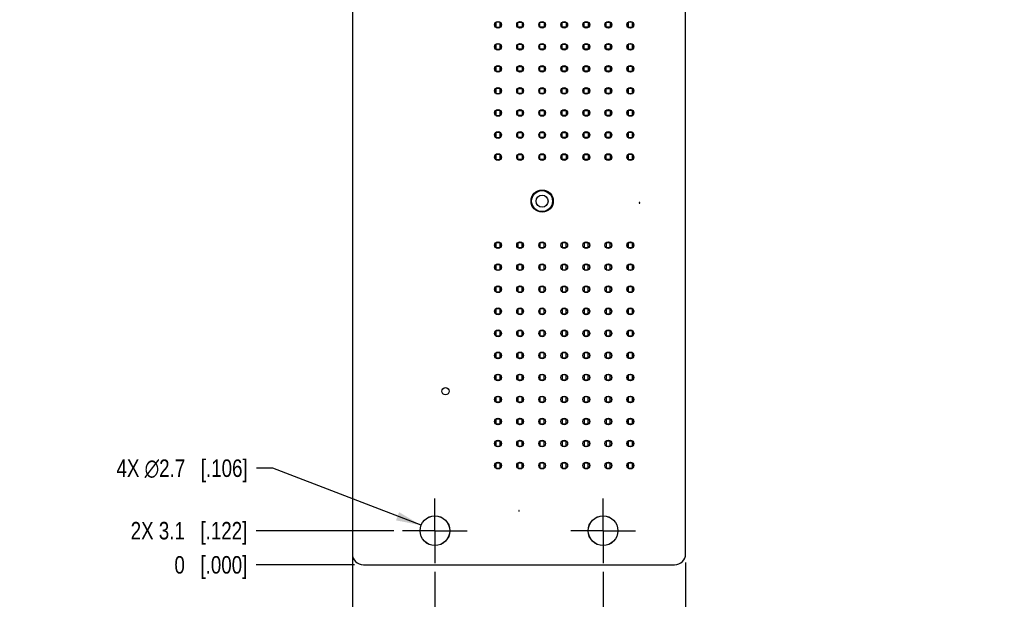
# Model space of a CAD drawing. Header units: inches. Extents: x 0 to 34, y 0 to 22.
# Tile 3 of 51: x 8.8 to 15.8, y 6 to 10.1. Entities that reach past the tile are written whole.
import ezdxf

# ---------------------------------------------------------------- set-up
doc = ezdxf.new("R2010")
doc.units = ezdxf.units.IN
doc.header["$LTSCALE"] = 1.87
doc.header["$MEASUREMENT"] = 0
doc.linetypes.add('CENTER', pattern=[0.6, 0.375, -0.075, 0.075, -0.075])
doc.layers.get('0').update_dxf_attribs({"linetype": 'CONTINUOUS'})
for name, color, linetype in [('02___PRT_ALL_AXES', 7, 'CONTINUOUS'), ('DIMENSIONS', 7, 'CONTINUOUS'), ('ECAD_GLOBAL_FD_40_10_FD40', 7, 'CONTINUOUS')]:
    doc.layers.add(name, color=color, linetype=linetype)
doc.styles.get("Standard").update_dxf_attribs({"font": 'txt', "width": 0.8})
doc.dimstyles.new('DIMSTYLE_2', dxfattribs={"dimtxt": 0.125, "dimasz": 0.18, "dimexe": 0.125, "dimexo": 0.0625, "dimgap": 0.03125, "dimtad": 0, "dimtih": 1, "dimtoh": 1, "dimlfac": 0.5, "dimdsep": 46, "dimtxsty": 'STANDARD', "dimblk": '_FILLED', "dimblk1": '_FILLED', "dimblk2": '_FILLED', "dimcen": 0.09, "dimadec": 0, "dimazin": 0, "dimtp": 0.001, "dimtm": 0.001, "dimtfac": 1, "dimtofl": 0, "dimtmove": 0, "dimatfit": 3, "dimldrblk": '_FILLED', "dimfxl": 1, "dimtolj": 1, "dimarcsym": 0})
doc.dimstyles.new('DIMSTYLE_3', dxfattribs={"dimtxt": 0.125, "dimasz": 0.18, "dimexe": 0.125, "dimexo": 0.0625, "dimgap": 0.03125, "dimtad": 0, "dimtih": 1, "dimtoh": 1, "dimlfac": 0.5, "dimdsep": 46, "dimtxsty": 'STANDARD', "dimblk": '_FILLED', "dimblk1": '_FILLED', "dimblk2": '_FILLED', "dimcen": 0.09, "dimadec": 0, "dimazin": 0, "dimtfac": 1, "dimtofl": 0, "dimtmove": 0, "dimatfit": 3, "dimldrblk": '_FILLED', "dimfxl": 1, "dimtolj": 1, "dimarcsym": 0})
doc.dimstyles.new('DIMSTYLE_4', dxfattribs={"dimtxt": 0.125, "dimasz": 0.18, "dimexe": 0.125, "dimexo": 0.0625, "dimgap": 0.09, "dimtad": 0, "dimtih": 1, "dimtoh": 1, "dimlfac": 0.5, "dimdsep": 46, "dimtxsty": 'STANDARD', "dimblk": '_FILLED', "dimblk1": '_FILLED', "dimblk2": '_FILLED', "dimcen": 0.09, "dimadec": 0, "dimazin": 0, "dimtp": 0.001, "dimtm": 0.001, "dimtfac": 1, "dimtofl": 0, "dimtmove": 0, "dimatfit": 2, "dimldrblk": '_FILLED', "dimfxl": 1, "dimtolj": 1, "dimarcsym": 0})

# ---------------------------------------------------------------- blocks, each defined once
blk = doc.blocks.new('*D6')
at = {"layer": 'DIMENSIONS', "color": 2, "linetype": 'CONTINUOUS'}
blk.add_line((11.4451, 6.4535), (10.4614, 6.4535), dxfattribs=at)
at = {"layer": 'DIMENSIONS', "color": 2, "linetype": 'CONTINUOUS', "insert": (10.3989, 6.516), "char_height": 0.125, "width": 1.325, "attachment_point": 3, "line_spacing_factor": 0.9}
blk.add_mtext('2X 3.1{\\Ftxt.shx;\\W1.000000;\\H0.125000; }[.122]', dxfattribs=at)
blk = doc.blocks.new('_FILLED')
at = {"color": 0, "linetype": 'BYBLOCK'}
blk.add_solid([(0, 0), (-1, 0.174), (-1, -0.174)], dxfattribs=at)
blk = doc.blocks.new('*D7')
at = {"layer": 'DIMENSIONS', "color": 2, "linetype": 'CONTINUOUS'}
blk.add_line((11.1651, 6.2094), (10.4614, 6.2094), dxfattribs=at)
at = {"layer": 'DIMENSIONS', "color": 2, "linetype": 'CONTINUOUS', "insert": (10.3989, 6.2719), "char_height": 0.125, "width": 0.825, "attachment_point": 3, "line_spacing_factor": 0.9}
blk.add_mtext('0{\\Ftxt.shx;\\W1.000000;\\H0.125000; }[.000]', dxfattribs=at)
blk = doc.blocks.new('*D8')
at = {"layer": 'DIMENSIONS', "color": 2, "linetype": 'CONTINUOUS'}
blk.add_line((11.314, 10.3909), (10.4614, 10.3909), dxfattribs=at)
at = {"layer": 'DIMENSIONS', "color": 2, "linetype": 'CONTINUOUS', "insert": (10.3989, 10.4534), "char_height": 0.125, "width": 1.325, "attachment_point": 3, "line_spacing_factor": 0.9}
blk.add_mtext('53.11{\\Ftxt.shx;\\W1.000000;\\H0.125000; }[2.091]', dxfattribs=at)
blk = doc.blocks.new('*D9')
at = {"layer": 'DIMENSIONS', "color": 2, "linetype": 'CONTINUOUS'}
blk.add_line((11.314, 13.3594), (10.4614, 13.3594), dxfattribs=at)
at = {"layer": 'DIMENSIONS', "color": 2, "linetype": 'CONTINUOUS', "insert": (10.3989, 13.4219), "char_height": 0.125, "width": 1.325, "attachment_point": 3, "line_spacing_factor": 0.9}
blk.add_mtext('90.81{\\Ftxt.shx;\\W1.000000;\\H0.125000; }[3.575]', dxfattribs=at)
blk = doc.blocks.new('*D10')
at = {"layer": 'DIMENSIONS', "color": 2, "linetype": 'CONTINUOUS'}
blk.add_line((11.4451, 13.9853), (10.4614, 13.9853), dxfattribs=at)
at = {"layer": 'DIMENSIONS', "color": 2, "linetype": 'CONTINUOUS', "insert": (10.3989, 14.0478), "char_height": 0.125, "width": 1.625, "attachment_point": 3, "line_spacing_factor": 0.9}
blk.add_mtext('2X 98.75{\\Ftxt.shx;\\W1.000000;\\H0.125000; }[3.888]', dxfattribs=at)
blk = doc.blocks.new('*D11')
at = {"layer": 'DIMENSIONS', "color": 2, "linetype": 'CONTINUOUS'}
blk.add_line((11.1651, 14.2295), (10.4614, 14.2295), dxfattribs=at)
at = {"layer": 'DIMENSIONS', "color": 2, "linetype": 'CONTINUOUS', "insert": (10.3989, 14.292), "char_height": 0.125, "width": 1.425, "attachment_point": 3, "line_spacing_factor": 0.9}
blk.add_mtext('101.86{\\Ftxt.shx;\\W1.000000;\\H0.125000; }[4.010]', dxfattribs=at)
blk = doc.blocks.new('*D12')
at = {"layer": 'DIMENSIONS', "color": 2, "linetype": 'CONTINUOUS'}
blk.add_line((13.1372, 13.398), (14.2159, 13.398), dxfattribs=at)
at = {"layer": 'DIMENSIONS', "color": 2, "linetype": 'CONTINUOUS', "insert": (14.2784, 13.4605), "char_height": 0.125, "width": 1.525, "attachment_point": 1, "line_spacing_factor": 0.9}
blk.add_mtext('4X 91.3{\\Ftxt.shx;\\W1.000000;\\H0.125000; }[3.594]', dxfattribs=at)
blk = doc.blocks.new('*D13')
at = {"layer": 'DIMENSIONS', "color": 2, "linetype": 'CONTINUOUS'}
blk.add_line((13.1372, 13.0358), (14.2159, 13.0358), dxfattribs=at)
at = {"layer": 'DIMENSIONS', "color": 2, "linetype": 'CONTINUOUS', "insert": (14.2784, 13.0983), "char_height": 0.125, "width": 1.525, "attachment_point": 1, "line_spacing_factor": 0.9}
blk.add_mtext('4X 86.7{\\Ftxt.shx;\\W1.000000;\\H0.125000; }[3.413]', dxfattribs=at)
blk = doc.blocks.new('*D14')
at = {"layer": 'DIMENSIONS', "color": 2, "linetype": 'CONTINUOUS'}
blk.add_line((11.1489, 6.2257), (11.1489, 5.5219), dxfattribs=at)
at = {"layer": 'DIMENSIONS', "color": 2, "linetype": 'CONTINUOUS', "insert": (11.0864, 5.4594), "char_height": 0.125, "width": 0.825, "attachment_point": 3, "rotation": 90, "line_spacing_factor": 0.9}
blk.add_mtext('0{\\Ftxt.shx;\\W1.000000;\\H0.125000; }[.000]', dxfattribs=at)
blk = doc.blocks.new('*D15')
at = {"layer": 'DIMENSIONS', "color": 2, "linetype": 'CONTINUOUS'}
blk.add_line((11.1489, 10.157), (11.1489, 5.5219), dxfattribs=at)
at = {"layer": 'DIMENSIONS', "color": 2, "linetype": 'CONTINUOUS', "insert": (11.0864, 5.4594), "char_height": 0.125, "width": 0.825, "attachment_point": 3, "rotation": 90, "line_spacing_factor": 0.9}
blk.add_mtext('0{\\Ftxt.shx;\\W1.000000;\\H0.125000; }[.000]', dxfattribs=at)
blk = doc.blocks.new('*D16')
at = {"layer": 'DIMENSIONS', "color": 2, "linetype": 'CONTINUOUS'}
blk.add_line((11.7386, 6.16), (11.7386, 5.5219), dxfattribs=at)
at = {"layer": 'DIMENSIONS', "color": 2, "linetype": 'CONTINUOUS', "insert": (11.6761, 5.4594), "char_height": 0.125, "width": 1.425, "attachment_point": 3, "rotation": 90, "line_spacing_factor": 0.9}
blk.add_mtext('2X 7.49{\\Ftxt.shx;\\W1.000000;\\H0.125000; }[.295]', dxfattribs=at)
blk = doc.blocks.new('*D17')
at = {"layer": 'DIMENSIONS', "color": 2, "linetype": 'CONTINUOUS'}
blk.add_line((12.9386, 6.16), (12.9386, 5.5219), dxfattribs=at)
at = {"layer": 'DIMENSIONS', "color": 2, "linetype": 'CONTINUOUS', "insert": (12.8761, 5.4594), "char_height": 0.125, "width": 1.525, "attachment_point": 3, "rotation": 90, "line_spacing_factor": 0.9}
blk.add_mtext('2X 22.73{\\Ftxt.shx;\\W1.000000;\\H0.125000; }[.895]', dxfattribs=at)
blk = doc.blocks.new('*D18')
at = {"layer": 'DIMENSIONS', "color": 2, "linetype": 'CONTINUOUS'}
blk.add_line((13.5284, 6.2257), (13.5284, 5.5219), dxfattribs=at)
at = {"layer": 'DIMENSIONS', "color": 2, "linetype": 'CONTINUOUS', "insert": (13.4659, 5.4594), "char_height": 0.125, "width": 1.325, "attachment_point": 3, "rotation": 90, "line_spacing_factor": 0.9}
blk.add_mtext('30.22{\\Ftxt.shx;\\W1.000000;\\H0.125000; }[1.190]', dxfattribs=at)
blk = doc.blocks.new('*D24')
at = {"layer": 'DIMENSIONS', "color": 2, "linetype": 'CONTINUOUS'}
blk.add_line((11.5014, 11.8752), (10.4614, 11.8752), dxfattribs=at)
at = {"layer": 'DIMENSIONS', "color": 2, "linetype": 'CONTINUOUS', "insert": (10.3989, 11.9377), "char_height": 0.125, "width": 1.325, "attachment_point": 3, "line_spacing_factor": 0.9}
blk.add_mtext('71.96{\\Ftxt.shx;\\W1.000000;\\H0.125000; }[2.833]', dxfattribs=at)
blk = doc.blocks.new('*D39')
at = {"layer": 'DIMENSIONS', "color": 2, "linetype": 'CONTINUOUS'}
for p, q in [((10.5814, 6.8999), (10.4639, 6.8999)), ((11.6395, 6.4918), (10.5814, 6.8999))]:
    blk.add_line(p, q, dxfattribs=at)
at = {"layer": 'DIMENSIONS', "color": 2, "linetype": 'CONTINUOUS', "xscale": 0.18, "yscale": 0.18, "zscale": 0.18, "rotation": 338.9066586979}
blk.add_blockref('_FILLED', (11.6395, 6.4918), dxfattribs=at)
at = {"layer": 'DIMENSIONS', "color": 2, "linetype": 'CONTINUOUS', "insert": (10.4014, 6.9624), "char_height": 0.125, "width": 1.491667, "attachment_point": 3, "line_spacing_factor": 0.9}
blk.add_mtext('4X \\Fgdt;{\\Fgdt;n}\\Ftxt;2.7{\\Ftxt.shx;\\W1.000000;\\H0.125000; }[.106]', dxfattribs=at)

msp = doc.modelspace()

# ---------------------------------------------------------------- linework, layer by layer
at = {"color": 7, "linetype": 'CONTINUOUS'}
for p, q in [((11.1489, 14.1508), (11.1489, 6.2882)), ((13.5284, 6.2882), (13.5284, 14.1508)), ((12.1733, 10.0858), (12.1733, 10.0504)), ((12.2032, 10.0858), (12.1733, 10.0858)), ((12.2032, 10.0504), (12.2032, 10.0858)), ((12.3308, 10.0504), (12.3308, 10.0858)), ((12.3308, 10.0858), (12.3607, 10.0858)), ((12.3607, 10.0858), (12.3607, 10.0504)), ((12.4883, 10.0858), (12.5182, 10.0858)), ((12.4883, 10.0504), (12.4883, 10.0858)), ((12.5182, 10.0858), (12.5182, 10.0504)), ((12.6457, 10.0858), (12.6757, 10.0858)), ((12.6457, 10.0504), (12.6457, 10.0858)), ((12.6757, 10.0858), (12.6757, 10.0504)), ((12.8032, 10.0858), (12.8331, 10.0858)), ((12.8032, 10.0504), (12.8032, 10.0858)), ((12.8331, 10.0858), (12.8331, 10.0504)), ((12.9607, 10.0858), (12.9906, 10.0858)), ((12.9607, 10.0504), (12.9607, 10.0858)), ((12.9906, 10.0858), (12.9906, 10.0504)), ((13.1481, 10.0858), (13.1182, 10.0858)), ((13.1182, 10.0858), (13.1182, 10.0504)), ((13.1481, 10.0504), (13.1481, 10.0858)), ((12.1733, 10.0504), (12.2032, 10.0504)), ((12.3607, 10.0504), (12.3308, 10.0504)), ((12.5182, 10.0504), (12.4883, 10.0504)), ((12.6757, 10.0504), (12.6457, 10.0504)), ((12.8331, 10.0504), (12.8032, 10.0504)), ((12.9906, 10.0504), (12.9607, 10.0504)), ((13.1182, 10.0504), (13.1481, 10.0504)), ((12.2032, 9.9283), (12.1733, 9.9283)), ((12.1733, 9.9283), (12.1733, 9.8929)), ((12.2032, 9.8929), (12.2032, 9.9283)), ((12.3308, 9.9283), (12.3607, 9.9283)), ((12.3308, 9.8929), (12.3308, 9.9283)), ((12.3607, 9.9283), (12.3607, 9.8929)), ((12.4883, 9.9283), (12.5182, 9.9283)), ((12.4883, 9.8929), (12.4883, 9.9283)), ((12.5182, 9.9283), (12.5182, 9.8929)), ((12.6457, 9.9283), (12.6757, 9.9283)), ((12.6457, 9.8929), (12.6457, 9.9283)), ((12.6757, 9.9283), (12.6757, 9.8929)), ((12.8032, 9.9283), (12.8331, 9.9283)), ((12.8032, 9.8929), (12.8032, 9.9283)), ((12.8331, 9.9283), (12.8331, 9.8929)), ((12.9607, 9.9283), (12.9906, 9.9283)), ((12.9607, 9.8929), (12.9607, 9.9283)), ((12.9906, 9.9283), (12.9906, 9.8929)), ((13.1481, 9.9283), (13.1182, 9.9283)), ((13.1182, 9.9283), (13.1182, 9.8929)), ((13.1481, 9.8929), (13.1481, 9.9283)), ((12.1733, 9.8929), (12.2032, 9.8929)), ((12.3607, 9.8929), (12.3308, 9.8929)), ((12.5182, 9.8929), (12.4883, 9.8929)), ((12.6757, 9.8929), (12.6457, 9.8929)), ((12.8331, 9.8929), (12.8032, 9.8929)), ((12.9906, 9.8929), (12.9607, 9.8929)), ((13.1182, 9.8929), (13.1481, 9.8929)), ((12.2032, 9.7708), (12.1733, 9.7708)), ((12.1733, 9.7708), (12.1733, 9.7354)), ((12.1733, 9.7354), (12.2032, 9.7354)), ((12.2032, 9.7354), (12.2032, 9.7708)), ((12.3308, 9.7708), (12.3607, 9.7708)), ((12.3308, 9.7354), (12.3308, 9.7708)), ((12.3607, 9.7354), (12.3308, 9.7354)), ((12.3607, 9.7708), (12.3607, 9.7354)), ((12.4883, 9.7708), (12.5182, 9.7708)), ((12.4883, 9.7354), (12.4883, 9.7708)), ((12.5182, 9.7354), (12.4883, 9.7354)), ((12.5182, 9.7708), (12.5182, 9.7354)), ((12.6457, 9.7708), (12.6757, 9.7708)), ((12.6457, 9.7354), (12.6457, 9.7708)), ((12.6757, 9.7354), (12.6457, 9.7354)), ((12.6757, 9.7708), (12.6757, 9.7354)), ((12.8032, 9.7708), (12.8331, 9.7708)), ((12.8032, 9.7354), (12.8032, 9.7708)), ((12.8331, 9.7354), (12.8032, 9.7354)), ((12.8331, 9.7708), (12.8331, 9.7354)), ((12.9607, 9.7708), (12.9906, 9.7708)), ((12.9607, 9.7354), (12.9607, 9.7708)), ((12.9906, 9.7354), (12.9607, 9.7354)), ((12.9906, 9.7708), (12.9906, 9.7354)), ((13.1481, 9.7708), (13.1182, 9.7708)), ((13.1182, 9.7708), (13.1182, 9.7354)), ((13.1182, 9.7354), (13.1481, 9.7354)), ((13.1481, 9.7354), (13.1481, 9.7708)), ((12.2032, 9.6134), (12.1733, 9.6134)), ((12.1733, 9.6134), (12.1733, 9.5779)), ((12.1733, 9.5779), (12.2032, 9.5779)), ((12.2032, 9.5779), (12.2032, 9.6134)), ((12.3308, 9.6134), (12.3607, 9.6134)), ((12.3308, 9.5779), (12.3308, 9.6134)), ((12.3607, 9.5779), (12.3308, 9.5779)), ((12.3607, 9.6134), (12.3607, 9.5779)), ((12.4883, 9.6134), (12.5182, 9.6134)), ((12.4883, 9.5779), (12.4883, 9.6134)), ((12.5182, 9.5779), (12.4883, 9.5779)), ((12.5182, 9.6134), (12.5182, 9.5779)), ((12.6457, 9.6134), (12.6757, 9.6134)), ((12.6457, 9.5779), (12.6457, 9.6134)), ((12.6757, 9.5779), (12.6457, 9.5779)), ((12.6757, 9.6134), (12.6757, 9.5779)), ((12.8032, 9.6134), (12.8331, 9.6134)), ((12.8032, 9.5779), (12.8032, 9.6134)), ((12.8331, 9.5779), (12.8032, 9.5779)), ((12.8331, 9.6134), (12.8331, 9.5779)), ((12.9607, 9.6134), (12.9906, 9.6134)), ((12.9607, 9.5779), (12.9607, 9.6134)), ((12.9906, 9.5779), (12.9607, 9.5779)), ((12.9906, 9.6134), (12.9906, 9.5779)), ((13.1481, 9.6134), (13.1182, 9.6134)), ((13.1182, 9.6134), (13.1182, 9.5779)), ((13.1182, 9.5779), (13.1481, 9.5779)), ((13.1481, 9.5779), (13.1481, 9.6134)), ((12.2032, 9.4559), (12.1733, 9.4559)), ((12.1733, 9.4559), (12.1733, 9.4204)), ((12.1733, 9.4204), (12.2032, 9.4204)), ((12.2032, 9.4204), (12.2032, 9.4559)), ((12.3308, 9.4559), (12.3607, 9.4559)), ((12.3308, 9.4204), (12.3308, 9.4559)), ((12.3607, 9.4204), (12.3308, 9.4204)), ((12.3607, 9.4559), (12.3607, 9.4204)), ((12.4883, 9.4559), (12.5182, 9.4559)), ((12.4883, 9.4204), (12.4883, 9.4559)), ((12.5182, 9.4204), (12.4883, 9.4204)), ((12.5182, 9.4559), (12.5182, 9.4204)), ((12.6457, 9.4559), (12.6757, 9.4559)), ((12.6457, 9.4204), (12.6457, 9.4559)), ((12.6757, 9.4204), (12.6457, 9.4204)), ((12.6757, 9.4559), (12.6757, 9.4204)), ((12.8032, 9.4559), (12.8331, 9.4559)), ((12.8032, 9.4204), (12.8032, 9.4559)), ((12.8331, 9.4204), (12.8032, 9.4204)), ((12.8331, 9.4559), (12.8331, 9.4204)), ((12.9607, 9.4559), (12.9906, 9.4559)), ((12.9607, 9.4204), (12.9607, 9.4559)), ((12.9906, 9.4204), (12.9607, 9.4204)), ((12.9906, 9.4559), (12.9906, 9.4204)), ((13.1481, 9.4559), (13.1182, 9.4559)), ((13.1182, 9.4559), (13.1182, 9.4204)), ((13.1182, 9.4204), (13.1481, 9.4204)), ((13.1481, 9.4204), (13.1481, 9.4559)), ((12.2032, 9.2984), (12.1733, 9.2984)), ((12.1733, 9.2984), (12.1733, 9.263)), ((12.2032, 9.263), (12.2032, 9.2984)), ((12.3308, 9.2984), (12.3607, 9.2984)), ((12.3308, 9.263), (12.3308, 9.2984)), ((12.3607, 9.2984), (12.3607, 9.263)), ((12.4883, 9.2984), (12.5182, 9.2984)), ((12.4883, 9.263), (12.4883, 9.2984)), ((12.5182, 9.2984), (12.5182, 9.263)), ((12.6457, 9.2984), (12.6757, 9.2984)), ((12.6457, 9.263), (12.6457, 9.2984)), ((12.6757, 9.2984), (12.6757, 9.263)), ((12.8032, 9.2984), (12.8331, 9.2984)), ((12.8032, 9.263), (12.8032, 9.2984)), ((12.8331, 9.2984), (12.8331, 9.263)), ((12.9607, 9.2984), (12.9906, 9.2984)), ((12.9607, 9.263), (12.9607, 9.2984)), ((12.9906, 9.2984), (12.9906, 9.263)), ((13.1481, 9.2984), (13.1182, 9.2984)), ((13.1182, 9.2984), (13.1182, 9.263)), ((13.1481, 9.263), (13.1481, 9.2984)), ((12.1733, 9.263), (12.2032, 9.263)), ((12.3607, 9.263), (12.3308, 9.263)), ((12.5182, 9.263), (12.4883, 9.263)), ((12.6757, 9.263), (12.6457, 9.263)), ((12.8331, 9.263), (12.8032, 9.263)), ((12.9906, 9.263), (12.9607, 9.263)), ((13.1182, 9.263), (13.1481, 9.263)), ((12.2032, 9.1409), (12.1733, 9.1409)), ((12.1733, 9.1409), (12.1733, 9.1055)), ((12.2032, 9.1055), (12.2032, 9.1409)), ((12.3308, 9.1409), (12.3607, 9.1409)), ((12.3308, 9.1055), (12.3308, 9.1409)), ((12.3607, 9.1409), (12.3607, 9.1055)), ((12.4883, 9.1409), (12.5182, 9.1409)), ((12.4883, 9.1055), (12.4883, 9.1409)), ((12.5182, 9.1409), (12.5182, 9.1055)), ((12.6457, 9.1409), (12.6757, 9.1409)), ((12.6457, 9.1055), (12.6457, 9.1409)), ((12.6757, 9.1409), (12.6757, 9.1055)), ((12.8032, 9.1409), (12.8331, 9.1409)), ((12.8032, 9.1055), (12.8032, 9.1409)), ((12.8331, 9.1409), (12.8331, 9.1055)), ((12.9607, 9.1409), (12.9906, 9.1409)), ((12.9607, 9.1055), (12.9607, 9.1409)), ((12.9906, 9.1409), (12.9906, 9.1055)), ((13.1481, 9.1409), (13.1182, 9.1409)), ((13.1182, 9.1409), (13.1182, 9.1055)), ((13.1481, 9.1055), (13.1481, 9.1409)), ((12.1733, 9.1055), (12.2032, 9.1055)), ((12.3607, 9.1055), (12.3308, 9.1055)), ((12.5182, 9.1055), (12.4883, 9.1055)), ((12.6757, 9.1055), (12.6457, 9.1055)), ((12.8331, 9.1055), (12.8032, 9.1055)), ((12.9906, 9.1055), (12.9607, 9.1055)), ((13.1182, 9.1055), (13.1481, 9.1055)), ((12.2032, 8.511), (12.1733, 8.511)), ((12.1733, 8.511), (12.1733, 8.4756)), ((12.2032, 8.4756), (12.2032, 8.511)), ((12.3607, 8.511), (12.3308, 8.511)), ((12.3308, 8.511), (12.3308, 8.4756)), ((12.3607, 8.4756), (12.3607, 8.511)), ((12.5182, 8.511), (12.4883, 8.511)), ((12.4883, 8.511), (12.4883, 8.4756)), ((12.5182, 8.4756), (12.5182, 8.511)), ((12.6757, 8.511), (12.6457, 8.511)), ((12.6457, 8.511), (12.6457, 8.4756)), ((12.6757, 8.4756), (12.6757, 8.511)), ((12.8331, 8.511), (12.8032, 8.511)), ((12.8032, 8.511), (12.8032, 8.4756)), ((12.8331, 8.4756), (12.8331, 8.511)), ((12.9906, 8.511), (12.9607, 8.511)), ((12.9607, 8.511), (12.9607, 8.4756)), ((12.9906, 8.4756), (12.9906, 8.511)), ((13.1481, 8.511), (13.1182, 8.511)), ((13.1182, 8.511), (13.1182, 8.4756)), ((13.1481, 8.4756), (13.1481, 8.511)), ((12.1733, 8.4756), (12.2032, 8.4756)), ((12.3308, 8.4756), (12.3607, 8.4756)), ((12.4883, 8.4756), (12.5182, 8.4756)), ((12.6457, 8.4756), (12.6757, 8.4756)), ((12.8032, 8.4756), (12.8331, 8.4756)), ((12.9607, 8.4756), (12.9906, 8.4756)), ((13.1182, 8.4756), (13.1481, 8.4756)), ((12.2032, 8.3535), (12.1733, 8.3535)), ((12.1733, 8.3535), (12.1733, 8.3181)), ((12.1733, 8.3181), (12.2032, 8.3181)), ((12.2032, 8.3181), (12.2032, 8.3535)), ((12.3607, 8.3535), (12.3308, 8.3535)), ((12.3308, 8.3535), (12.3308, 8.3181)), ((12.3308, 8.3181), (12.3607, 8.3181)), ((12.3607, 8.3181), (12.3607, 8.3535)), ((12.5182, 8.3535), (12.4883, 8.3535)), ((12.4883, 8.3535), (12.4883, 8.3181)), ((12.4883, 8.3181), (12.5182, 8.3181)), ((12.5182, 8.3181), (12.5182, 8.3535)), ((12.6757, 8.3535), (12.6457, 8.3535)), ((12.6457, 8.3535), (12.6457, 8.3181)), ((12.6457, 8.3181), (12.6757, 8.3181)), ((12.6757, 8.3181), (12.6757, 8.3535)), ((12.8331, 8.3535), (12.8032, 8.3535)), ((12.8032, 8.3535), (12.8032, 8.3181)), ((12.8032, 8.3181), (12.8331, 8.3181)), ((12.8331, 8.3181), (12.8331, 8.3535)), ((12.9906, 8.3535), (12.9607, 8.3535)), ((12.9607, 8.3535), (12.9607, 8.3181)), ((12.9607, 8.3181), (12.9906, 8.3181)), ((12.9906, 8.3181), (12.9906, 8.3535)), ((13.1481, 8.3535), (13.1182, 8.3535)), ((13.1182, 8.3535), (13.1182, 8.3181)), ((13.1182, 8.3181), (13.1481, 8.3181)), ((13.1481, 8.3181), (13.1481, 8.3535)), ((12.2032, 8.196), (12.1733, 8.196)), ((12.1733, 8.196), (12.1733, 8.1606)), ((12.1733, 8.1606), (12.2032, 8.1606)), ((12.2032, 8.1606), (12.2032, 8.196)), ((12.3607, 8.196), (12.3308, 8.196)), ((12.3308, 8.196), (12.3308, 8.1606)), ((12.3308, 8.1606), (12.3607, 8.1606)), ((12.3607, 8.1606), (12.3607, 8.196)), ((12.5182, 8.196), (12.4883, 8.196)), ((12.4883, 8.196), (12.4883, 8.1606)), ((12.4883, 8.1606), (12.5182, 8.1606)), ((12.5182, 8.1606), (12.5182, 8.196)), ((12.6757, 8.196), (12.6457, 8.196)), ((12.6457, 8.196), (12.6457, 8.1606)), ((12.6457, 8.1606), (12.6757, 8.1606)), ((12.6757, 8.1606), (12.6757, 8.196)), ((12.8331, 8.196), (12.8032, 8.196)), ((12.8032, 8.196), (12.8032, 8.1606)), ((12.8032, 8.1606), (12.8331, 8.1606)), ((12.8331, 8.1606), (12.8331, 8.196)), ((12.9906, 8.196), (12.9607, 8.196)), ((12.9607, 8.196), (12.9607, 8.1606)), ((12.9607, 8.1606), (12.9906, 8.1606)), ((12.9906, 8.1606), (12.9906, 8.196)), ((13.1481, 8.196), (13.1182, 8.196)), ((13.1182, 8.196), (13.1182, 8.1606)), ((13.1182, 8.1606), (13.1481, 8.1606)), ((13.1481, 8.1606), (13.1481, 8.196)), ((12.2032, 8.0386), (12.1733, 8.0386)), ((12.1733, 8.0386), (12.1733, 8.0031)), ((12.2032, 8.0031), (12.2032, 8.0386)), ((12.3607, 8.0386), (12.3308, 8.0386)), ((12.3308, 8.0386), (12.3308, 8.0031)), ((12.3607, 8.0031), (12.3607, 8.0386)), ((12.5182, 8.0386), (12.4883, 8.0386)), ((12.4883, 8.0386), (12.4883, 8.0031)), ((12.5182, 8.0031), (12.5182, 8.0386)), ((12.6757, 8.0386), (12.6457, 8.0386)), ((12.6457, 8.0386), (12.6457, 8.0031)), ((12.6757, 8.0031), (12.6757, 8.0386)), ((12.8331, 8.0386), (12.8032, 8.0386)), ((12.8032, 8.0386), (12.8032, 8.0031)), ((12.8331, 8.0031), (12.8331, 8.0386)), ((12.9906, 8.0386), (12.9607, 8.0386)), ((12.9607, 8.0386), (12.9607, 8.0031)), ((12.9906, 8.0031), (12.9906, 8.0386)), ((13.1481, 8.0386), (13.1182, 8.0386)), ((13.1182, 8.0386), (13.1182, 8.0031)), ((13.1481, 8.0031), (13.1481, 8.0386)), ((12.1733, 8.0031), (12.2032, 8.0031)), ((12.3308, 8.0031), (12.3607, 8.0031)), ((12.4883, 8.0031), (12.5182, 8.0031)), ((12.6457, 8.0031), (12.6757, 8.0031)), ((12.8032, 8.0031), (12.8331, 8.0031)), ((12.9607, 8.0031), (12.9906, 8.0031)), ((13.1182, 8.0031), (13.1481, 8.0031)), ((12.2032, 7.8811), (12.1733, 7.8811)), ((12.1733, 7.8811), (12.1733, 7.8456)), ((12.2032, 7.8456), (12.2032, 7.8811)), ((12.3607, 7.8811), (12.3308, 7.8811)), ((12.3308, 7.8811), (12.3308, 7.8456)), ((12.3607, 7.8456), (12.3607, 7.8811)), ((12.5182, 7.8811), (12.4883, 7.8811)), ((12.4883, 7.8811), (12.4883, 7.8456)), ((12.5182, 7.8456), (12.5182, 7.8811)), ((12.6757, 7.8811), (12.6457, 7.8811)), ((12.6457, 7.8811), (12.6457, 7.8456)), ((12.6757, 7.8456), (12.6757, 7.8811)), ((12.8331, 7.8811), (12.8032, 7.8811)), ((12.8032, 7.8811), (12.8032, 7.8456)), ((12.8331, 7.8456), (12.8331, 7.8811)), ((12.9906, 7.8811), (12.9607, 7.8811)), ((12.9607, 7.8811), (12.9607, 7.8456)), ((12.9906, 7.8456), (12.9906, 7.8811)), ((13.1481, 7.8811), (13.1182, 7.8811)), ((13.1182, 7.8811), (13.1182, 7.8456)), ((13.1481, 7.8456), (13.1481, 7.8811)), ((12.1733, 7.8456), (12.2032, 7.8456)), ((12.3308, 7.8456), (12.3607, 7.8456)), ((12.4883, 7.8456), (12.5182, 7.8456)), ((12.6457, 7.8456), (12.6757, 7.8456)), ((12.8032, 7.8456), (12.8331, 7.8456)), ((12.9607, 7.8456), (12.9906, 7.8456)), ((13.1182, 7.8456), (13.1481, 7.8456)), ((12.2032, 7.7236), (12.1733, 7.7236)), ((12.1733, 7.7236), (12.1733, 7.6882)), ((12.1733, 7.6882), (12.2032, 7.6882)), ((12.2032, 7.6882), (12.2032, 7.7236)), ((12.3607, 7.7236), (12.3308, 7.7236)), ((12.3308, 7.7236), (12.3308, 7.6882)), ((12.3308, 7.6882), (12.3607, 7.6882)), ((12.3607, 7.6882), (12.3607, 7.7236)), ((12.5182, 7.7236), (12.4883, 7.7236)), ((12.4883, 7.7236), (12.4883, 7.6882)), ((12.4883, 7.6882), (12.5182, 7.6882)), ((12.5182, 7.6882), (12.5182, 7.7236)), ((12.6757, 7.7236), (12.6457, 7.7236)), ((12.6457, 7.7236), (12.6457, 7.6882)), ((12.6457, 7.6882), (12.6757, 7.6882)), ((12.6757, 7.6882), (12.6757, 7.7236)), ((12.8331, 7.7236), (12.8032, 7.7236)), ((12.8032, 7.7236), (12.8032, 7.6882)), ((12.8032, 7.6882), (12.8331, 7.6882)), ((12.8331, 7.6882), (12.8331, 7.7236)), ((12.9906, 7.7236), (12.9607, 7.7236)), ((12.9607, 7.7236), (12.9607, 7.6882)), ((12.9607, 7.6882), (12.9906, 7.6882)), ((12.9906, 7.6882), (12.9906, 7.7236)), ((13.1481, 7.7236), (13.1182, 7.7236)), ((13.1182, 7.7236), (13.1182, 7.6882)), ((13.1182, 7.6882), (13.1481, 7.6882)), ((13.1481, 7.6882), (13.1481, 7.7236)), ((12.2032, 7.5661), (12.1733, 7.5661)), ((12.1733, 7.5661), (12.1733, 7.5307)), ((12.1733, 7.5307), (12.2032, 7.5307)), ((12.2032, 7.5307), (12.2032, 7.5661)), ((12.3607, 7.5661), (12.3308, 7.5661)), ((12.3308, 7.5661), (12.3308, 7.5307)), ((12.3308, 7.5307), (12.3607, 7.5307)), ((12.3607, 7.5307), (12.3607, 7.5661)), ((12.5182, 7.5661), (12.4883, 7.5661)), ((12.4883, 7.5661), (12.4883, 7.5307)), ((12.4883, 7.5307), (12.5182, 7.5307)), ((12.5182, 7.5307), (12.5182, 7.5661)), ((12.6757, 7.5661), (12.6457, 7.5661)), ((12.6457, 7.5661), (12.6457, 7.5307)), ((12.6457, 7.5307), (12.6757, 7.5307)), ((12.6757, 7.5307), (12.6757, 7.5661)), ((12.8331, 7.5661), (12.8032, 7.5661)), ((12.8032, 7.5661), (12.8032, 7.5307)), ((12.8032, 7.5307), (12.8331, 7.5307)), ((12.8331, 7.5307), (12.8331, 7.5661)), ((12.9906, 7.5661), (12.9607, 7.5661)), ((12.9607, 7.5661), (12.9607, 7.5307)), ((12.9607, 7.5307), (12.9906, 7.5307)), ((12.9906, 7.5307), (12.9906, 7.5661)), ((13.1481, 7.5661), (13.1182, 7.5661)), ((13.1182, 7.5661), (13.1182, 7.5307)), ((13.1182, 7.5307), (13.1481, 7.5307)), ((13.1481, 7.5307), (13.1481, 7.5661)), ((12.2032, 7.4086), (12.1733, 7.4086)), ((12.1733, 7.4086), (12.1733, 7.3732)), ((12.2032, 7.3732), (12.2032, 7.4086)), ((12.3607, 7.4086), (12.3308, 7.4086)), ((12.3308, 7.4086), (12.3308, 7.3732)), ((12.3607, 7.3732), (12.3607, 7.4086)), ((12.5182, 7.4086), (12.4883, 7.4086)), ((12.4883, 7.4086), (12.4883, 7.3732)), ((12.5182, 7.3732), (12.5182, 7.4086)), ((12.6757, 7.4086), (12.6457, 7.4086)), ((12.6457, 7.4086), (12.6457, 7.3732)), ((12.6757, 7.3732), (12.6757, 7.4086)), ((12.8331, 7.4086), (12.8032, 7.4086)), ((12.8032, 7.4086), (12.8032, 7.3732)), ((12.8331, 7.3732), (12.8331, 7.4086)), ((12.9906, 7.4086), (12.9607, 7.4086)), ((12.9607, 7.4086), (12.9607, 7.3732)), ((12.9906, 7.3732), (12.9906, 7.4086)), ((13.1481, 7.4086), (13.1182, 7.4086)), ((13.1182, 7.4086), (13.1182, 7.3732)), ((13.1481, 7.3732), (13.1481, 7.4086)), ((12.1733, 7.3732), (12.2032, 7.3732)), ((12.3308, 7.3732), (12.3607, 7.3732)), ((12.4883, 7.3732), (12.5182, 7.3732)), ((12.6457, 7.3732), (12.6757, 7.3732)), ((12.8032, 7.3732), (12.8331, 7.3732)), ((12.9607, 7.3732), (12.9906, 7.3732)), ((13.1182, 7.3732), (13.1481, 7.3732)), ((12.2032, 7.2512), (12.1733, 7.2512)), ((12.1733, 7.2512), (12.1733, 7.2157)), ((12.2032, 7.2157), (12.2032, 7.2512)), ((12.3607, 7.2512), (12.3308, 7.2512)), ((12.3308, 7.2512), (12.3308, 7.2157)), ((12.3607, 7.2157), (12.3607, 7.2512)), ((12.5182, 7.2512), (12.4883, 7.2512)), ((12.4883, 7.2512), (12.4883, 7.2157)), ((12.5182, 7.2157), (12.5182, 7.2512)), ((12.6757, 7.2512), (12.6457, 7.2512)), ((12.6457, 7.2512), (12.6457, 7.2157)), ((12.6757, 7.2157), (12.6757, 7.2512)), ((12.8331, 7.2512), (12.8032, 7.2512)), ((12.8032, 7.2512), (12.8032, 7.2157)), ((12.8331, 7.2157), (12.8331, 7.2512)), ((12.9906, 7.2512), (12.9607, 7.2512)), ((12.9607, 7.2512), (12.9607, 7.2157)), ((12.9906, 7.2157), (12.9906, 7.2512)), ((13.1481, 7.2512), (13.1182, 7.2512)), ((13.1182, 7.2512), (13.1182, 7.2157)), ((13.1481, 7.2157), (13.1481, 7.2512)), ((12.1733, 7.2157), (12.2032, 7.2157)), ((12.3308, 7.2157), (12.3607, 7.2157)), ((12.4883, 7.2157), (12.5182, 7.2157)), ((12.6457, 7.2157), (12.6757, 7.2157)), ((12.8032, 7.2157), (12.8331, 7.2157)), ((12.9607, 7.2157), (12.9906, 7.2157)), ((13.1182, 7.2157), (13.1481, 7.2157)), ((12.2032, 7.0937), (12.1733, 7.0937)), ((12.1733, 7.0937), (12.1733, 7.0582)), ((12.1733, 7.0582), (12.2032, 7.0582)), ((12.2032, 7.0582), (12.2032, 7.0937)), ((12.3607, 7.0937), (12.3308, 7.0937)), ((12.3308, 7.0937), (12.3308, 7.0582)), ((12.3308, 7.0582), (12.3607, 7.0582)), ((12.3607, 7.0582), (12.3607, 7.0937)), ((12.5182, 7.0937), (12.4883, 7.0937)), ((12.4883, 7.0937), (12.4883, 7.0582)), ((12.4883, 7.0582), (12.5182, 7.0582)), ((12.5182, 7.0582), (12.5182, 7.0937)), ((12.6757, 7.0937), (12.6457, 7.0937)), ((12.6457, 7.0937), (12.6457, 7.0582)), ((12.6457, 7.0582), (12.6757, 7.0582)), ((12.6757, 7.0582), (12.6757, 7.0937)), ((12.8331, 7.0937), (12.8032, 7.0937)), ((12.8032, 7.0937), (12.8032, 7.0582)), ((12.8032, 7.0582), (12.8331, 7.0582)), ((12.8331, 7.0582), (12.8331, 7.0937)), ((12.9906, 7.0937), (12.9607, 7.0937)), ((12.9607, 7.0937), (12.9607, 7.0582)), ((12.9607, 7.0582), (12.9906, 7.0582)), ((12.9906, 7.0582), (12.9906, 7.0937)), ((13.1481, 7.0937), (13.1182, 7.0937)), ((13.1182, 7.0937), (13.1182, 7.0582)), ((13.1182, 7.0582), (13.1481, 7.0582)), ((13.1481, 7.0582), (13.1481, 7.0937)), ((12.2032, 6.9362), (12.1733, 6.9362)), ((12.1733, 6.9362), (12.1733, 6.9008)), ((12.1733, 6.9008), (12.2032, 6.9008)), ((12.2032, 6.9008), (12.2032, 6.9362)), ((12.3607, 6.9362), (12.3308, 6.9362)), ((12.3308, 6.9362), (12.3308, 6.9008)), ((12.3308, 6.9008), (12.3607, 6.9008)), ((12.3607, 6.9008), (12.3607, 6.9362)), ((12.5182, 6.9362), (12.4883, 6.9362)), ((12.4883, 6.9362), (12.4883, 6.9008)), ((12.4883, 6.9008), (12.5182, 6.9008)), ((12.5182, 6.9008), (12.5182, 6.9362)), ((12.6757, 6.9362), (12.6457, 6.9362)), ((12.6457, 6.9362), (12.6457, 6.9008)), ((12.6457, 6.9008), (12.6757, 6.9008)), ((12.6757, 6.9008), (12.6757, 6.9362)), ((12.8331, 6.9362), (12.8032, 6.9362)), ((12.8032, 6.9362), (12.8032, 6.9008)), ((12.8032, 6.9008), (12.8331, 6.9008)), ((12.8331, 6.9008), (12.8331, 6.9362)), ((12.9906, 6.9362), (12.9607, 6.9362)), ((12.9607, 6.9362), (12.9607, 6.9008)), ((12.9607, 6.9008), (12.9906, 6.9008)), ((12.9906, 6.9008), (12.9906, 6.9362)), ((13.1481, 6.9362), (13.1182, 6.9362)), ((13.1182, 6.9362), (13.1182, 6.9008)), ((13.1182, 6.9008), (13.1481, 6.9008)), ((13.1481, 6.9008), (13.1481, 6.9362)), ((11.2276, 6.2094), (13.4497, 6.2094))]:
    msp.add_line(p, q, dxfattribs=at)
for radius in [0.0748, 0.0432]:
    msp.add_circle((12.5032, 8.8082), radius, dxfattribs=at)
for centre, start, end in [((11.2276, 6.2882), 180, 270), ((13.4497, 6.2882), 270, 360)]:
    msp.add_arc(centre, 0.0787, start, end, dxfattribs=at)
at = {"layer": '02___PRT_ALL_AXES', "color": 7, "linetype": 'CONTINUOUS'}
for p, q in [((11.1489, 14.1507), (11.1489, 6.2881)), ((13.5284, 6.2881), (13.5284, 14.1507)), ((11.2276, 6.2093), (13.4497, 6.2093))]:
    msp.add_line(p, q, dxfattribs=at)
at = {"layer": '02___PRT_ALL_AXES', "color": 7, "linetype": 'CENTER'}
for p, q in [((11.7386, 6.4535), (11.7386, 6.6845)), ((12.9386, 6.4535), (12.9386, 6.6845)), ((11.7386, 6.4535), (11.5076, 6.4535)), ((11.7386, 6.4535), (11.9696, 6.4535)), ((11.7386, 6.4535), (11.7386, 6.2225)), ((12.9386, 6.4535), (12.7076, 6.4535)), ((12.9386, 6.4535), (13.1696, 6.4535)), ((12.9386, 6.4535), (12.9386, 6.2225))]:
    msp.add_line(p, q, dxfattribs=at)
at = {"layer": '02___PRT_ALL_AXES', "color": 7, "linetype": 'CONTINUOUS'}
for centre, radius in [((12.1883, 10.0681), 0.0236), ((12.1892, 10.068), 0.024), ((12.3457, 10.0681), 0.0236), ((12.3467, 10.068), 0.024), ((12.5032, 10.0681), 0.0236), ((12.5042, 10.068), 0.024), ((12.6607, 10.0681), 0.0236), ((12.6617, 10.068), 0.024), ((12.8182, 10.0681), 0.0236), ((12.8192, 10.068), 0.024), ((12.9757, 10.0681), 0.0236), ((12.9766, 10.068), 0.024), ((13.1331, 10.0681), 0.0236), ((13.1341, 10.068), 0.024), ((12.1883, 9.9106), 0.0236), ((12.1892, 9.9105), 0.024), ((12.3457, 9.9106), 0.0236), ((12.3467, 9.9105), 0.024), ((12.5032, 9.9106), 0.0236), ((12.5042, 9.9105), 0.024), ((12.6607, 9.9106), 0.0236), ((12.6617, 9.9105), 0.024), ((12.8182, 9.9106), 0.0236), ((12.8192, 9.9105), 0.024), ((12.9757, 9.9106), 0.0236), ((12.9766, 9.9105), 0.024), ((13.1331, 9.9106), 0.0236), ((13.1341, 9.9105), 0.024), ((12.1883, 9.7531), 0.0236), ((12.1892, 9.753), 0.024), ((12.3457, 9.7531), 0.0236), ((12.3467, 9.753), 0.024), ((12.5032, 9.7531), 0.0236), ((12.5042, 9.753), 0.024), ((12.6607, 9.7531), 0.0236), ((12.6617, 9.753), 0.024), ((12.8182, 9.7531), 0.0236), ((12.8192, 9.753), 0.024), ((12.9757, 9.7531), 0.0236), ((12.9766, 9.753), 0.024), ((13.1331, 9.7531), 0.0236), ((13.1341, 9.753), 0.024), ((12.1883, 9.5956), 0.0236), ((12.1892, 9.5956), 0.024), ((12.3457, 9.5956), 0.0236), ((12.3467, 9.5956), 0.024), ((12.5032, 9.5956), 0.0236), ((12.5042, 9.5956), 0.024), ((12.6607, 9.5956), 0.0236), ((12.6617, 9.5956), 0.024), ((12.8182, 9.5956), 0.0236), ((12.8192, 9.5956), 0.024), ((12.9757, 9.5956), 0.0236), ((12.9766, 9.5956), 0.024), ((13.1331, 9.5956), 0.0236), ((13.1341, 9.5956), 0.024), ((12.1883, 9.4382), 0.0236), ((12.1892, 9.4381), 0.024), ((12.3457, 9.4382), 0.0236), ((12.3467, 9.4381), 0.024), ((12.5032, 9.4382), 0.0236), ((12.5042, 9.4381), 0.024), ((12.6607, 9.4382), 0.0236), ((12.6617, 9.4381), 0.024), ((12.8182, 9.4382), 0.0236), ((12.8192, 9.4381), 0.024), ((12.9757, 9.4382), 0.0236), ((12.9766, 9.4381), 0.024), ((13.1331, 9.4382), 0.0236), ((13.1341, 9.4381), 0.024), ((12.1883, 9.2807), 0.0236), ((12.1892, 9.2806), 0.024), ((12.3457, 9.2807), 0.0236), ((12.3467, 9.2806), 0.024), ((12.5032, 9.2807), 0.0236), ((12.5042, 9.2806), 0.024), ((12.6607, 9.2807), 0.0236), ((12.6617, 9.2806), 0.024), ((12.8182, 9.2807), 0.0236), ((12.8192, 9.2806), 0.024), ((12.9757, 9.2807), 0.0236), ((12.9766, 9.2806), 0.024), ((13.1331, 9.2807), 0.0236), ((13.1341, 9.2806), 0.024), ((12.1883, 9.1232), 0.0236), ((12.1892, 9.1231), 0.024), ((12.3457, 9.1232), 0.0236), ((12.3467, 9.1231), 0.024), ((12.5032, 9.1232), 0.0236), ((12.5042, 9.1231), 0.024), ((12.6607, 9.1232), 0.0236), ((12.6617, 9.1231), 0.024), ((12.8182, 9.1232), 0.0236), ((12.8192, 9.1231), 0.024), ((12.9757, 9.1232), 0.0236), ((12.9766, 9.1231), 0.024), ((13.1331, 9.1232), 0.0236), ((13.1341, 9.1231), 0.024), ((12.5032, 8.8082), 0.0787), ((12.5042, 8.8082), 0.079), ((12.1883, 8.4933), 0.0236), ((12.1892, 8.4932), 0.024), ((12.3457, 8.4933), 0.0236), ((12.3467, 8.4932), 0.024), ((12.5032, 8.4933), 0.0236), ((12.5042, 8.4932), 0.024), ((12.6607, 8.4933), 0.0236), ((12.6617, 8.4932), 0.024), ((12.8182, 8.4933), 0.0236), ((12.8192, 8.4932), 0.024), ((12.9757, 8.4933), 0.0236), ((12.9766, 8.4932), 0.024), ((13.1331, 8.4933), 0.0236), ((13.1341, 8.4932), 0.024), ((12.1883, 8.3358), 0.0236), ((12.1892, 8.3357), 0.024), ((12.3457, 8.3358), 0.0236), ((12.3467, 8.3357), 0.024), ((12.5032, 8.3358), 0.0236), ((12.5042, 8.3357), 0.024), ((12.6607, 8.3358), 0.0236), ((12.6617, 8.3357), 0.024), ((12.8182, 8.3358), 0.0236), ((12.8192, 8.3357), 0.024), ((12.9757, 8.3358), 0.0236), ((12.9766, 8.3357), 0.024), ((13.1331, 8.3358), 0.0236), ((13.1341, 8.3357), 0.024), ((12.1883, 8.1783), 0.0236), ((12.1892, 8.1782), 0.024), ((12.3457, 8.1783), 0.0236), ((12.3467, 8.1782), 0.024), ((12.5032, 8.1783), 0.0236), ((12.5042, 8.1782), 0.024), ((12.6607, 8.1783), 0.0236), ((12.6617, 8.1782), 0.024), ((12.8182, 8.1783), 0.0236), ((12.8192, 8.1782), 0.024), ((12.9757, 8.1783), 0.0236), ((12.9766, 8.1782), 0.024), ((13.1331, 8.1783), 0.0236), ((13.1341, 8.1782), 0.024), ((12.1883, 8.0208), 0.0236), ((12.1892, 8.0208), 0.024), ((12.3457, 8.0208), 0.0236), ((12.3467, 8.0208), 0.024), ((12.5032, 8.0208), 0.0236), ((12.5042, 8.0208), 0.024), ((12.6607, 8.0208), 0.0236), ((12.6617, 8.0208), 0.024), ((12.8182, 8.0208), 0.0236), ((12.8192, 8.0208), 0.024), ((12.9757, 8.0208), 0.0236), ((12.9766, 8.0208), 0.024), ((13.1331, 8.0208), 0.0236), ((13.1341, 8.0208), 0.024), ((12.1883, 7.8634), 0.0236), ((12.1892, 7.8633), 0.024), ((12.3457, 7.8634), 0.0236), ((12.3467, 7.8633), 0.024), ((12.5032, 7.8634), 0.0236), ((12.5042, 7.8633), 0.024), ((12.6607, 7.8634), 0.0236), ((12.6617, 7.8633), 0.024), ((12.8182, 7.8634), 0.0236), ((12.8192, 7.8633), 0.024), ((12.9757, 7.8634), 0.0236), ((12.9766, 7.8633), 0.024), ((13.1331, 7.8634), 0.0236), ((13.1341, 7.8633), 0.024), ((12.1883, 7.7059), 0.0236), ((12.1892, 7.7058), 0.024), ((12.3457, 7.7059), 0.0236), ((12.3467, 7.7058), 0.024), ((12.5032, 7.7059), 0.0236), ((12.5042, 7.7058), 0.024), ((12.6607, 7.7059), 0.0236), ((12.6617, 7.7058), 0.024), ((12.8182, 7.7059), 0.0236), ((12.8192, 7.7058), 0.024), ((12.9757, 7.7059), 0.0236), ((12.9766, 7.7058), 0.024), ((13.1331, 7.7059), 0.0236), ((13.1341, 7.7058), 0.024), ((12.1883, 7.5484), 0.0236), ((12.1892, 7.5483), 0.024), ((12.3457, 7.5484), 0.0236), ((12.3467, 7.5483), 0.024), ((12.5032, 7.5484), 0.0236), ((12.5042, 7.5483), 0.024), ((12.6607, 7.5484), 0.0236), ((12.6617, 7.5483), 0.024), ((12.8182, 7.5484), 0.0236), ((12.8192, 7.5483), 0.024), ((12.9757, 7.5484), 0.0236), ((12.9766, 7.5483), 0.024), ((13.1331, 7.5484), 0.0236), ((13.1341, 7.5483), 0.024), ((11.8138, 7.45), 0.0256), ((12.1883, 7.3909), 0.0236), ((12.1892, 7.3908), 0.024), ((12.3457, 7.3909), 0.0236), ((12.3467, 7.3908), 0.024), ((12.5032, 7.3909), 0.0236), ((12.5042, 7.3908), 0.024), ((12.6607, 7.3909), 0.0236), ((12.6617, 7.3908), 0.024), ((12.8182, 7.3909), 0.0236), ((12.8192, 7.3908), 0.024), ((12.9757, 7.3909), 0.0236), ((12.9766, 7.3908), 0.024), ((13.1331, 7.3909), 0.0236), ((13.1341, 7.3908), 0.024), ((12.1883, 7.2334), 0.0236), ((12.1892, 7.2333), 0.024), ((12.3457, 7.2334), 0.0236), ((12.3467, 7.2333), 0.024), ((12.5032, 7.2334), 0.0236), ((12.5042, 7.2333), 0.024), ((12.6607, 7.2334), 0.0236), ((12.6617, 7.2333), 0.024), ((12.8182, 7.2334), 0.0236), ((12.8192, 7.2333), 0.024), ((12.9757, 7.2334), 0.0236), ((12.9766, 7.2333), 0.024), ((13.1331, 7.2334), 0.0236), ((13.1341, 7.2333), 0.024), ((12.1892, 7.0759), 0.024), ((12.3467, 7.0759), 0.024), ((12.5042, 7.0759), 0.024), ((12.6617, 7.0759), 0.024), ((12.8192, 7.0759), 0.024), ((12.9766, 7.0759), 0.024), ((13.1341, 7.0759), 0.024), ((12.1883, 7.076), 0.0236), ((12.3457, 7.076), 0.0236), ((12.5032, 7.076), 0.0236), ((12.6607, 7.076), 0.0236), ((12.8182, 7.076), 0.0236), ((12.9757, 7.076), 0.0236), ((13.1331, 7.076), 0.0236), ((12.1883, 6.9185), 0.0236), ((12.1892, 6.9184), 0.024), ((12.3457, 6.9185), 0.0236), ((12.3467, 6.9184), 0.024), ((12.5032, 6.9185), 0.0236), ((12.5042, 6.9184), 0.024), ((12.6607, 6.9185), 0.0236), ((12.6617, 6.9184), 0.024), ((12.8182, 6.9185), 0.0236), ((12.8192, 6.9184), 0.024), ((12.9757, 6.9185), 0.0236), ((12.9766, 6.9184), 0.024), ((13.1331, 6.9185), 0.0236), ((13.1341, 6.9184), 0.024), ((11.7386, 6.4535), 0.1063), ((11.7386, 6.4535), 0.106), ((12.9386, 6.4535), 0.1063), ((12.9386, 6.4535), 0.106)]:
    msp.add_circle(centre, radius, dxfattribs=at)
for centre, start, end in [((11.2276, 6.2881), 180.00001, 270.00001), ((13.4497, 6.2881), 270.00001, 0.00001)]:
    msp.add_arc(centre, 0.0787, start, end, dxfattribs=at)
at = {"layer": 'ECAD_GLOBAL_FD_40_10_FD40', "color": 7, "linetype": 'CONTINUOUS'}
for p, q in [((13.2006, 8.7973), (13.1966, 8.7973)), ((13.1966, 8.7973), (13.1966, 8.7933)), ((13.1966, 8.7933), (13.2006, 8.7933)), ((13.2006, 8.7933), (13.2006, 8.7973)), ((12.3406, 6.5973), (12.3366, 6.5973)), ((12.3366, 6.5973), (12.3366, 6.5933)), ((12.3366, 6.5933), (12.3406, 6.5933)), ((12.3406, 6.5933), (12.3406, 6.5973))]:
    msp.add_line(p, q, dxfattribs=at)

# ---------------------------------------------------------------- dimensions: what is measured, and where the dimension line sits
at = {"layer": 'DIMENSIONS', "color": 2, "linetype": 'CONTINUOUS'}
for feature_location, offset, dtype, origin, dimstyle, picture, middle in [((11.1651, 14.2295), (-0.7037, 0), 0, (11.2276, 6.2094), 'DIMSTYLE_2', '*D11', (9.6864, 14.2295)), ((11.3139574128, 13.359421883), (-0.8525748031, 0), 0, (11.3764574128, 6.209421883), 'DIMSTYLE_2', '*D9', (9.7363826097, 13.359421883)), ((11.5014, 11.8752), (-1.04, 0), 0, (11.5639, 6.2094), 'DIMSTYLE_2', '*D24', (9.7364, 11.8752)), ((11.314, 10.3909), (-0.8526, 0), 0, (11.3765, 6.2094), 'DIMSTYLE_2', '*D8', (9.7364, 10.3909)), ((11.1488826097, 6.2256620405), (0, -0.7037401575), 1, (11.1488826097, 10.2194612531), 'DIMSTYLE_2', '*D14', (11.1488826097, 5.046921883)), ((11.1488826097, 10.1569612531), (0, -4.6350393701), 1, (11.1488826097, 10.2194612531), 'DIMSTYLE_3', '*D15', (11.1488826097, 5.046921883)), ((11.1651227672, 6.209421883), (-0.7037401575, 0), 0, (11.2276227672, 6.209421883), 'DIMSTYLE_3', '*D7', (9.9863826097, 6.209421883)), ((13.5284, 6.2257), (0, -0.7037), 1, (11.1489, 6.2882), 'DIMSTYLE_2', '*D18', (13.5284, 4.7969))]:
    dim = msp.add_ordinate_dim(feature_location=feature_location, offset=offset, dtype=dtype, origin=origin, dimstyle=dimstyle, dxfattribs=at)
    dim.commit()
    dim.dimension.update_dxf_attribs({"geometry": picture, "text_midpoint": middle})
for feature_location, offset, dtype, origin, text, picture, middle in [((11.4451, 13.9853), (-0.9838, 0), 0, (11.5076, 6.2094), '2X <>', '*D10', (9.5864, 13.9853)), ((13.1372, 13.398), (1.0787, 0), 0, (13.0747, 6.2094), '4X <>', '*D12', (15.0409, 13.398)), ((13.1372, 13.0358), (1.0787, 0), 0, (13.0747, 6.2094), '4X <>', '*D13', (15.0409, 13.0358)), ((11.4451, 6.4535), (-0.9838, 0), 0, (11.2276, 6.2094), '2X <>', '*D6', (9.7364, 6.4535)), ((11.7386, 6.16), (0, -0.6381), 1, (11.1489, 6.2225), '2X <>', '*D16', (11.7386, 4.7469)), ((12.9386, 6.16), (0, -0.6381), 1, (11.1489, 6.2225), '2X <>', '*D17', (12.9386, 4.6969))]:
    dim = msp.add_ordinate_dim(feature_location=feature_location, offset=offset, dtype=dtype, origin=origin, text=text, dimstyle='DIMSTYLE_2', dxfattribs=at)
    dim.commit()
    dim.dimension.update_dxf_attribs({"geometry": picture, "text_midpoint": middle})
dim = msp.add_diameter_dim_2p(p1=(11.6395, 6.4918), p2=(11.8378, 6.4153), text='4X %%c<>', dimstyle='DIMSTYLE_4', override={"dimpost": '<>'}, dxfattribs=at)
dim.commit()
dim.dimension.update_dxf_attribs({"geometry": '*D39', "text_midpoint": (9.6556, 6.8999), "dimtype": 163})

doc.saveas('drawing.dxf')
